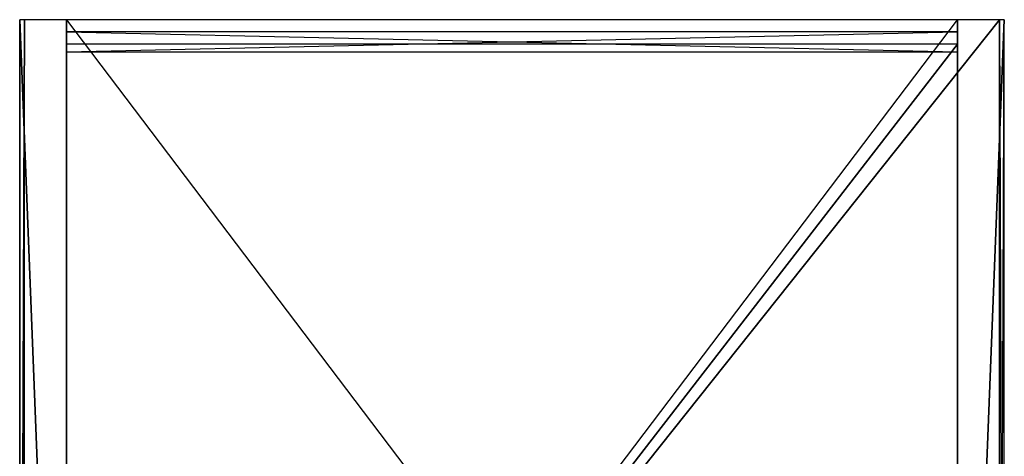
# Model space of a CAD drawing. Extents: x 0 to 0.4, y -0.5 to 0.
# Tile 3 of 3: x 0 to 0.4, y -0.177 to 0. Entities that reach past the tile are written whole.
import ezdxf

# ---------------------------------------------------------------- set-up
doc = ezdxf.new("R2010")
doc.units = 0
for name, color, linetype in [('L0_CORPUS_PANEL_FACEIN___REPLAC', 7, 'CONTINUOUS'), ('L11_COVERPANEL___REPLACEMTFOREM', 7, 'CONTINUOUS'), ('L12_CORPUS_PANEL_FACEIN___REPLA', 7, 'CONTINUOUS'), ('L13_CORPUS_PANEL_FACEOUT___REPL', 7, 'CONTINUOUS'), ('L14_CORPUS_PANEL_RIM___REPLACEM', 7, 'CONTINUOUS'), ('L15_CORPUS_PANEL_FACEIN___REPLA', 7, 'CONTINUOUS'), ('L16_CORPUS_PANEL_FACEOUT___REPL', 7, 'CONTINUOUS'), ('L17_CORPUS_PANEL_RIM___REPLACEM', 7, 'CONTINUOUS'), ('L18_CORPUS_PANEL_FACEIN___REPLA', 7, 'CONTINUOUS'), ('L19_CORPUS_PANEL_FACEOUT___REPL', 7, 'CONTINUOUS'), ('L1_CORPUS_PANEL_FACEOUT___REPLA', 7, 'CONTINUOUS'), ('L20_CORPUS_PANEL_RIM___REPLACEM', 7, 'CONTINUOUS'), ('L2_CORPUS_PANEL_RIM___REPLACEMT', 7, 'CONTINUOUS'), ('L3_CORPUS_BACKPANEL___REPLACEMT', 7, 'CONTINUOUS')]:
    doc.layers.add(name, color=color, linetype=linetype)

msp = doc.modelspace()

# ---------------------------------------------------------------- linework, layer by layer
at = {"layer": 'L0_CORPUS_PANEL_FACEIN___REPLAC', "color": 8}
for points, invisible_edges in [([(0.381, -0.478, 0.02), (0.019, 0, 0.02), (0.019, -0.478, 0.02), (0.381, -0.478, 0.02)], 13), ([(0.019, 0, 0.02), (0.381, -0.478, 0.02), (0.381, 0, 0.02), (0.019, 0, 0.02)], 14)]:
    msp.add_3dface(points, dxfattribs=dict(at, invisible_edges=invisible_edges))
at = {"layer": 'L11_COVERPANEL___REPLACEMTFOREM', "color": 8}
for points, invisible_edges in [([(0, 0, 0.425), (0, -0.498, 0.423), (0, -0.498, 0.425), (0, 0, 0.425)], 13), ([(0, -0.498, 0.423), (0, 0, 0.425), (0, 0, 0.423), (0, -0.498, 0.423)], 14), ([(0, -0.498, 0.425), (0.002, 0, 0.425), (0, 0, 0.425), (0, -0.498, 0.425)], 13), ([(0.002, 0, 0.425), (0, -0.498, 0.425), (0.002, -0.498, 0.425), (0.002, 0, 0.425)], 14), ([(0.002, 0, 0.405), (0, -0.498, 0.405), (0, 0, 0.405), (0.002, 0, 0.405)], 13), ([(0, -0.498, 0.405), (0.002, 0, 0.405), (0.002, -0.498, 0.405), (0, -0.498, 0.405)], 14), ([(0, 0, 0.407), (0, -0.498, 0.405), (0, -0.498, 0.407), (0, 0, 0.407)], 13), ([(0, -0.498, 0.405), (0, 0, 0.407), (0, 0, 0.405), (0, -0.498, 0.405)], 14), ([(0, 0, 0.425), (0.4, 0, 0.405), (0, 0, 0.405), (0, 0, 0.425)], 13), ([(0.4, 0, 0.405), (0, 0, 0.425), (0.4, 0, 0.425), (0.4, 0, 0.405)], 14), ([(0, 0, 0.423), (0, -0.498, 0.407), (0, -0.498, 0.423), (0, 0, 0.423)], 13), ([(0, -0.498, 0.407), (0, 0, 0.423), (0, 0, 0.407), (0, -0.498, 0.407)], 14), ([(0.002, -0.498, 0.425), (0.398, 0, 0.425), (0.002, 0, 0.425), (0.002, -0.498, 0.425)], 13), ([(0.398, 0, 0.425), (0.002, -0.498, 0.425), (0.398, -0.498, 0.425), (0.398, 0, 0.425)], 14), ([(0.398, 0, 0.405), (0.002, -0.498, 0.405), (0.002, 0, 0.405), (0.398, 0, 0.405)], 13), ([(0.002, -0.498, 0.405), (0.398, 0, 0.405), (0.398, -0.498, 0.405), (0.002, -0.498, 0.405)], 14), ([(0.4, -0.498, 0.425), (0.398, 0, 0.425), (0.398, -0.498, 0.425), (0.4, -0.498, 0.425)], 13), ([(0.398, 0, 0.425), (0.4, -0.498, 0.425), (0.4, 0, 0.425), (0.398, 0, 0.425)], 14), ([(0.4, 0, 0.405), (0.398, -0.498, 0.405), (0.398, 0, 0.405), (0.4, 0, 0.405)], 13), ([(0.398, -0.498, 0.405), (0.4, 0, 0.405), (0.4, -0.498, 0.405), (0.398, -0.498, 0.405)], 14), ([(0.4, 0, 0.423), (0.4, -0.498, 0.425), (0.4, -0.498, 0.423), (0.4, 0, 0.423)], 13), ([(0.4, -0.498, 0.425), (0.4, 0, 0.423), (0.4, 0, 0.425), (0.4, -0.498, 0.425)], 14), ([(0.4, 0, 0.405), (0.4, -0.498, 0.407), (0.4, -0.498, 0.405), (0.4, 0, 0.405)], 13), ([(0.4, -0.498, 0.407), (0.4, 0, 0.405), (0.4, 0, 0.407), (0.4, -0.498, 0.407)], 14), ([(0.4, 0, 0.407), (0.4, -0.498, 0.423), (0.4, -0.498, 0.407), (0.4, 0, 0.407)], 13), ([(0.4, -0.498, 0.423), (0.4, 0, 0.407), (0.4, 0, 0.423), (0.4, -0.498, 0.423)], 14)]:
    msp.add_3dface(points, dxfattribs=dict(at, invisible_edges=invisible_edges))
at = {"layer": 'L12_CORPUS_PANEL_FACEIN___REPLA', "color": 8}
for points, invisible_edges in [([(0.019, -0.478, 0.218), (0.381, -0.01, 0.218), (0.019, -0.01, 0.218), (0.019, -0.478, 0.218)], 13), ([(0.381, -0.01, 0.218), (0.019, -0.478, 0.218), (0.381, -0.478, 0.218), (0.381, -0.01, 0.218)], 14)]:
    msp.add_3dface(points, dxfattribs=dict(at, invisible_edges=invisible_edges))
at = {"layer": 'L13_CORPUS_PANEL_FACEOUT___REPL', "color": 8}
for points, invisible_edges in [([(0.381, -0.01, 0.199), (0.019, -0.478, 0.199), (0.019, -0.01, 0.199), (0.381, -0.01, 0.199)], 13), ([(0.019, -0.478, 0.199), (0.381, -0.01, 0.199), (0.381, -0.478, 0.199), (0.019, -0.478, 0.199)], 14)]:
    msp.add_3dface(points, dxfattribs=dict(at, invisible_edges=invisible_edges))
at = {"layer": 'L14_CORPUS_PANEL_RIM___REPLACEM', "color": 8}
for points, invisible_edges in [([(0.019, -0.01, 0.218), (0.381, -0.01, 0.199), (0.019, -0.01, 0.199), (0.019, -0.01, 0.218)], 13), ([(0.381, -0.01, 0.199), (0.019, -0.01, 0.218), (0.381, -0.01, 0.218), (0.381, -0.01, 0.199)], 14), ([(0.019, -0.01, 0.218), (0.019, -0.478, 0.199), (0.019, -0.478, 0.218), (0.019, -0.01, 0.218)], 13), ([(0.019, -0.478, 0.199), (0.019, -0.01, 0.218), (0.019, -0.01, 0.199), (0.019, -0.478, 0.199)], 14), ([(0.381, -0.01, 0.199), (0.381, -0.478, 0.218), (0.381, -0.478, 0.199), (0.381, -0.01, 0.199)], 13), ([(0.381, -0.478, 0.218), (0.381, -0.01, 0.199), (0.381, -0.01, 0.218), (0.381, -0.478, 0.218)], 14)]:
    msp.add_3dface(points, dxfattribs=dict(at, invisible_edges=invisible_edges))
at = {"layer": 'L15_CORPUS_PANEL_FACEIN___REPLA', "color": 8}
for points, invisible_edges in [([(0.381, -0.478, 0.405), (0.381, 0), (0.381, -0.478), (0.381, -0.478, 0.405)], 13), ([(0.381, 0), (0.381, -0.478, 0.405), (0.381, 0, 0.405), (0.381, 0)], 14)]:
    msp.add_3dface(points, dxfattribs=dict(at, invisible_edges=invisible_edges))
at = {"layer": 'L16_CORPUS_PANEL_FACEOUT___REPL', "color": 8}
for points, invisible_edges in [([(0.4, 0), (0.4, -0.478, 0.405), (0.4, -0.478), (0.4, 0)], 13), ([(0.4, -0.478, 0.405), (0.4, 0), (0.4, 0, 0.405), (0.4, -0.478, 0.405)], 14)]:
    msp.add_3dface(points, dxfattribs=dict(at, invisible_edges=invisible_edges))
at = {"layer": 'L17_CORPUS_PANEL_RIM___REPLACEM', "color": 8}
for points, invisible_edges in [([(0.381, 0, 0.405), (0.4, 0), (0.381, 0), (0.381, 0, 0.405)], 13), ([(0.4, 0), (0.381, 0, 0.405), (0.4, 0, 0.405), (0.4, 0)], 14), ([(0.381, -0.478, 0.405), (0.4, 0, 0.405), (0.381, 0, 0.405), (0.381, -0.478, 0.405)], 13), ([(0.4, 0, 0.405), (0.381, -0.478, 0.405), (0.4, -0.478, 0.405), (0.4, 0, 0.405)], 14), ([(0.4, 0), (0.381, -0.478), (0.381, 0), (0.4, 0)], 13), ([(0.381, -0.478), (0.4, 0), (0.4, -0.478), (0.381, -0.478)], 14)]:
    msp.add_3dface(points, dxfattribs=dict(at, invisible_edges=invisible_edges))
at = {"layer": 'L18_CORPUS_PANEL_FACEIN___REPLA', "color": 8}
for points, invisible_edges in [([(0.019, 0), (0.019, -0.478, 0.405), (0.019, -0.478), (0.019, 0)], 13), ([(0.019, -0.478, 0.405), (0.019, 0), (0.019, 0, 0.405), (0.019, -0.478, 0.405)], 14)]:
    msp.add_3dface(points, dxfattribs=dict(at, invisible_edges=invisible_edges))
at = {"layer": 'L19_CORPUS_PANEL_FACEOUT___REPL', "color": 8}
for points, invisible_edges in [([(0, -0.478, 0.405), (0, 0), (0, -0.478), (0, -0.478, 0.405)], 13), ([(0, 0), (0, -0.478, 0.405), (0, 0, 0.405), (0, 0)], 14)]:
    msp.add_3dface(points, dxfattribs=dict(at, invisible_edges=invisible_edges))
at = {"layer": 'L1_CORPUS_PANEL_FACEOUT___REPLA', "color": 8}
for points, invisible_edges in [([(0.381, 0, 0.001), (0.019, -0.478, 0.001), (0.019, 0, 0.001), (0.381, 0, 0.001)], 13), ([(0.019, -0.478, 0.001), (0.381, 0, 0.001), (0.381, -0.478, 0.001), (0.019, -0.478, 0.001)], 14)]:
    msp.add_3dface(points, dxfattribs=dict(at, invisible_edges=invisible_edges))
at = {"layer": 'L20_CORPUS_PANEL_RIM___REPLACEM', "color": 8}
for points, invisible_edges in [([(0, 0, 0.405), (0.019, 0), (0, 0), (0, 0, 0.405)], 13), ([(0.019, 0), (0, 0, 0.405), (0.019, 0, 0.405), (0.019, 0)], 14), ([(0.019, -0.478, 0.405), (0, 0, 0.405), (0, -0.478, 0.405), (0.019, -0.478, 0.405)], 13), ([(0, 0, 0.405), (0.019, -0.478, 0.405), (0.019, 0, 0.405), (0, 0, 0.405)], 14), ([(0, 0), (0.019, -0.478), (0, -0.478), (0, 0)], 13), ([(0.019, -0.478), (0, 0), (0.019, 0), (0.019, -0.478)], 14)]:
    msp.add_3dface(points, dxfattribs=dict(at, invisible_edges=invisible_edges))
at = {"layer": 'L2_CORPUS_PANEL_RIM___REPLACEMT', "color": 8}
for points, invisible_edges in [([(0.019, 0, 0.02), (0.381, 0, 0.001), (0.019, 0, 0.001), (0.019, 0, 0.02)], 13), ([(0.381, 0, 0.001), (0.019, 0, 0.02), (0.381, 0, 0.02), (0.381, 0, 0.001)], 14), ([(0.019, 0, 0.02), (0.019, -0.478, 0.001), (0.019, -0.478, 0.02), (0.019, 0, 0.02)], 13), ([(0.019, -0.478, 0.001), (0.019, 0, 0.02), (0.019, 0, 0.001), (0.019, -0.478, 0.001)], 14), ([(0.381, 0, 0.001), (0.381, -0.478, 0.02), (0.381, -0.478, 0.001), (0.381, 0, 0.001)], 13), ([(0.381, -0.478, 0.02), (0.381, 0, 0.001), (0.381, 0, 0.02), (0.381, -0.478, 0.02)], 14)]:
    msp.add_3dface(points, dxfattribs=dict(at, invisible_edges=invisible_edges))
at = {"layer": 'L3_CORPUS_BACKPANEL___REPLACEMT', "color": 8}
for points, invisible_edges in [([(0.019, -0.005, 0.424), (0.019, -0.013, 0.019), (0.019, -0.013, 0.424), (0.019, -0.005, 0.424)], 13), ([(0.019, -0.013, 0.019), (0.019, -0.005, 0.424), (0.019, -0.005, 0.019), (0.019, -0.013, 0.019)], 14), ([(0.381, -0.013, 0.424), (0.019, -0.005, 0.424), (0.019, -0.013, 0.424), (0.381, -0.013, 0.424)], 13), ([(0.019, -0.005, 0.424), (0.381, -0.013, 0.424), (0.381, -0.005, 0.424), (0.019, -0.005, 0.424)], 14), ([(0.019, -0.005, 0.019), (0.381, -0.005, 0.424), (0.381, -0.005, 0.019), (0.019, -0.005, 0.019)], 13), ([(0.381, -0.005, 0.424), (0.019, -0.005, 0.019), (0.019, -0.005, 0.424), (0.381, -0.005, 0.424)], 14), ([(0.381, -0.005, 0.019), (0.019, -0.013, 0.019), (0.019, -0.005, 0.019), (0.381, -0.005, 0.019)], 13), ([(0.019, -0.013, 0.019), (0.381, -0.005, 0.019), (0.381, -0.013, 0.019), (0.019, -0.013, 0.019)], 14), ([(0.381, -0.005, 0.019), (0.381, -0.013, 0.424), (0.381, -0.013, 0.019), (0.381, -0.005, 0.019)], 13), ([(0.381, -0.013, 0.424), (0.381, -0.005, 0.019), (0.381, -0.005, 0.424), (0.381, -0.013, 0.424)], 14), ([(0.381, -0.013, 0.424), (0.019, -0.013, 0.019), (0.381, -0.013, 0.019), (0.381, -0.013, 0.424)], 13), ([(0.019, -0.013, 0.019), (0.381, -0.013, 0.424), (0.019, -0.013, 0.424), (0.019, -0.013, 0.019)], 14)]:
    msp.add_3dface(points, dxfattribs=dict(at, invisible_edges=invisible_edges))

doc.saveas('drawing.dxf')
